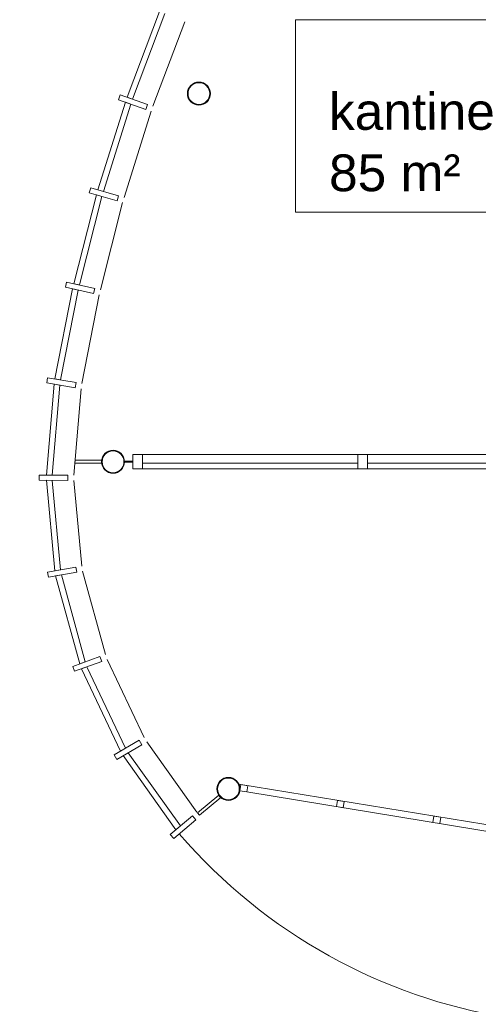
# Model space of a CAD drawing. Header units: millimetres. Extents: x 755778 to 1537169, y 90093 to 392038.
# Tile 34 of 134: x 764139 to 768499, y 333218 to 342581. Entities that reach past the tile are written whole.
import ezdxf

# ---------------------------------------------------------------- set-up
doc = ezdxf.new("R2010")
doc.units = ezdxf.units.MM
doc.layers.add('maatlijnen', color=7, linetype='Continuous')
doc.layers.add('NIV 00', color=7, linetype='Continuous')
doc.layers.add('RUIMTEnr', color=7, linetype='Continuous', lineweight=5)
doc.styles.get("Standard").update_dxf_attribs({"font": 'arial.ttf'})
doc.dimstyles.new('even', dxfattribs={"dimtxt": 500, "dimasz": 50, "dimexe": 100, "dimexo": 0, "dimgap": 50, "dimtad": 1, "dimdec": 0, "dimzin": 0, "dimdsep": 46, "dimtxsty": 'Standard', "dimblk": 'DOT', "dimcen": 1, "dimclrd": 7, "dimclre": 7, "dimclrt": 7, "dimadec": 0, "dimazin": 0, "dimtfac": 1, "dimtdec": 0, "dimtofl": 0, "dimtmove": 0, "dimatfit": 2, "dimldrblk": 'DOT', "dimfxl": 100, "dimfxlon": 1, "dimtolj": 1, "dimtzin": 0, "dimlwd": 5, "dimarcsym": 0})

# ---------------------------------------------------------------- blocks, each defined once
blk = doc.blocks.new('_Dot')
at = {"color": 0, "linetype": 'ByBlock', "lineweight": -2}
blk.add_line((-0.5, 0), (-1, 0), dxfattribs=at)
at = {"color": 0, "linetype": 'ByBlock', "const_width": 0.5}
blk.add_lwpolyline([(-0.25, 0, 1), (0.25, 0, 1)], format="xyb", close=True, dxfattribs=at)
blk = doc.blocks.new('*D96')
at = {"layer": 'Defpoints', "color": 0, "lineweight": 5, "transparency": 16777216}
for p in [(774008.6, 334320), (776148, 324254.9), (769490.9, 322839.9)]:
    blk.add_point(p, dxfattribs=at)
at = {"layer": 'maatlijnen', "color": 7, "lineweight": -2, "transparency": 16777216}
for p, q in [((767449.3, 332925.8), (767253.6, 332884.2)), ((769588.7, 322860.6), (769393, 322819.1))]:
    blk.add_line(p, q, dxfattribs=at)
at = {"layer": 'maatlijnen', "color": 7, "lineweight": 5, "transparency": 16777216}
blk.add_line((767361.8, 332856.1), (769480.5, 322888.8), dxfattribs=at)
at = {"layer": 'maatlijnen', "color": 7, "lineweight": 5, "transparency": 16777216, "xscale": 50, "yscale": 50, "zscale": 50}
for p, rotation in [((767351.4, 332905), 102.0000000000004), ((769490.9, 322839.9), 282.0000000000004)]:
    blk.add_blockref('_Dot', p, dxfattribs=dict(at, rotation=rotation))
at = {"layer": 'maatlijnen', "color": 7, "lineweight": 5, "transparency": 16777216, "insert": (768719.8, 327935.9), "char_height": 500, "attachment_point": 5, "rotation": 282}
blk.add_mtext('\\A1;10290', dxfattribs=at)
blk = doc.blocks.new('*D115')
at = {"layer": 'Defpoints', "color": 0, "lineweight": 5, "transparency": 16777216}
for p in [(758191.8, 345243.1), (756404.5, 334320), (774008.6, 334320)]:
    blk.add_point(p, dxfattribs=at)
at = {"layer": 'maatlijnen', "color": 7, "lineweight": -2, "transparency": 16777216}
for p, q in [((756504.5, 345243.1), (756304.5, 345243.1)), ((756504.5, 334320), (756304.5, 334320))]:
    blk.add_line(p, q, dxfattribs=at)
at = {"layer": 'maatlijnen', "color": 7, "lineweight": 5, "transparency": 16777216}
blk.add_line((756404.5, 345193.1), (756404.5, 334370), dxfattribs=at)
at = {"layer": 'maatlijnen', "color": 7, "lineweight": 5, "transparency": 16777216, "xscale": 50, "yscale": 50, "zscale": 50}
for p, rotation in [((756404.5, 345243.1), 90), ((756404.5, 334320), 270)]:
    blk.add_blockref('_Dot', p, dxfattribs=dict(at, rotation=rotation))
at = {"layer": 'maatlijnen', "color": 7, "lineweight": 5, "transparency": 16777216, "insert": (756099, 339781.6), "char_height": 500, "attachment_point": 5, "rotation": 90}
blk.add_mtext('\\A1;10923', dxfattribs=at)

msp = doc.modelspace()

# ---------------------------------------------------------------- linework, layer by layer
at = {"layer": 'NIV 00', "color": 7, "lineweight": 5}
for p, q in [((765160.4, 341842.7), (765468.4, 342659.7)), ((765519.2, 342638.7), (765212.4, 341824.6)), ((765708.9, 342560.8), (765405.9, 341757.4)), ((765077.9, 341818.4), (765094.3, 341865.7)), ((765094.3, 341865.7), (765354.1, 341775.4)), ((765212.4, 341824.6), (765160.9, 341844)), ((764881.8, 340962.3), (765144, 341795.5)), ((765195.9, 341777.4), (764934.7, 340947.1)), ((765337.6, 341728.2), (765077.9, 341818.4)), ((765144, 341795.5), (765195.9, 341777.4)), ((765354.1, 341775.4), (765337.6, 341728.2)), ((765389.6, 341710.2), (765131.8, 340890.7)), ((764653.3, 340070.6), (764868.1, 340914.2)), ((764920.9, 340899.1), (764706.9, 340058.4)), ((764800.8, 340933.4), (764814.5, 340981.5)), ((765065.1, 340857.8), (764800.8, 340933.4)), ((764814.5, 340981.5), (765078.9, 340905.9)), ((764868.1, 340914.2), (764920.9, 340899.1)), ((764934.7, 340947.1), (764881.8, 340962.3)), ((765078.9, 340905.9), (765065.1, 340857.8)), ((765118, 340842.7), (764906.7, 340013)), ((764573.9, 340037.3), (764585, 340086.1)), ((764585, 340086.1), (764853.2, 340025.2)), ((764706.9, 340058.4), (764653.3, 340070.6)), ((764474, 339164.4), (764642.2, 340021.8)), ((764695.8, 340009.6), (764528.2, 339155.3)), ((764842.1, 339976.4), (764573.9, 340037.3)), ((764642.2, 340021.8), (764695.8, 340009.6)), ((764895.7, 339964.3), (764730.2, 339121.2)), ((764853.2, 340025.2), (764842.1, 339976.4)), ((764396.6, 339126.8), (764404.9, 339176.1)), ((764667.8, 339081), (764396.6, 339126.8)), ((764404.9, 339176.1), (764676.1, 339130.3)), ((764528.2, 339155.3), (764474, 339164.4)), ((764676.1, 339130.3), (764667.8, 339081)), ((764393.1, 338250.7), (764465.6, 339115.1)), ((764519.9, 339106), (764448.1, 338250.6)), ((764465.6, 339115.1), (764519.9, 339106)), ((764722, 339071.9), (764653.1, 338250.5)), ((764662.6, 338363.2), (764665, 338392.4)), ((764665, 338392.4), (764917.8, 338393.1)), ((765136, 338373.1), (765136, 338383.1)), ((765136, 338383.1), (765216, 338383.1)), ((765216, 338373.1), (765136, 338373.1)), ((765306, 338447.6), (765216, 338447.6)), ((765216, 338447.6), (765216, 338308.6)), ((765216, 338383.1), (765216, 338373.1)), ((765306, 338447.6), (769234.2, 338447.6)), ((765306, 338308.6), (765306, 338447.6)), ((767444.2, 338447.6), (767354.2, 338447.6)), ((767354.2, 338447.6), (767354.2, 338308.6)), ((767444.2, 338308.6), (767444.2, 338447.6)), ((764918.1, 338363.1), (764662.6, 338363.2)), ((765216, 338308.6), (765306, 338308.6)), ((767354.2, 338363.1), (765306, 338363.1)), ((765306, 338363.1), (765306, 338308.6)), ((765306, 338308.6), (767354.2, 338308.6)), ((767354.2, 338308.6), (767354.2, 338363.1)), ((767354.2, 338308.6), (767444.2, 338308.6)), ((769234.2, 338363.1), (767444.2, 338363.1)), ((767444.2, 338363.1), (767444.2, 338308.6)), ((767444.2, 338308.6), (769234.2, 338308.6)), ((764323.1, 338200.7), (764323.1, 338250.7)), ((764323.1, 338250.7), (764598.1, 338250.5)), ((764598.1, 338200.5), (764323.1, 338200.7)), ((764448.1, 338250.6), (764393.1, 338250.7)), ((764393.1, 338200.7), (764448.1, 338200.6)), ((764472.4, 337340.2), (764393.1, 338200.7)), ((764448.1, 338200.6), (764526.6, 337349.8)), ((764598.1, 338250.5), (764598.1, 338200.5)), ((764653.1, 338200.5), (764728.5, 337385.4)), ((764403.5, 337328.1), (764674.3, 337375.8)), ((764526.6, 337349.8), (764472.4, 337340.2)), ((764674.3, 337375.8), (764683, 337326.6)), ((764412.2, 337278.8), (764403.5, 337328.1)), ((764683, 337326.6), (764412.2, 337278.8)), ((764481.1, 337291), (764535.3, 337300.5)), ((764710, 336455.5), (764481.1, 337291)), ((764535.3, 337300.5), (764761.6, 336474.3)), ((764737.2, 337336.1), (764954.2, 336544.6)), ((764644.2, 336431.5), (764902.5, 336525.8)), ((764902.5, 336525.8), (764919.7, 336478.8)), ((764661.3, 336384.5), (764644.2, 336431.5)), ((764919.7, 336478.8), (764661.3, 336384.5)), ((764761.6, 336474.3), (764710, 336455.5)), ((764727.1, 336408.5), (764778.8, 336427.3)), ((765098.4, 335625.7), (764727.1, 336408.5)), ((764778.8, 336427.3), (765145.9, 335653.3)), ((764971.3, 336497.6), (765323.2, 335756.1)), ((765037.8, 335590.6), (765275.7, 335728.6)), ((765300.8, 335685.3), (765062.9, 335547.3)), ((765275.7, 335728.6), (765300.8, 335685.3)), ((765348.4, 335712.9), (765823.1, 335045.8)), ((765062.9, 335547.3), (765037.8, 335590.6)), ((765145.9, 335653.3), (765098.4, 335625.7)), ((765123.4, 335582.5), (765171, 335610.1)), ((765624.4, 334878.2), (765123.4, 335582.5)), ((765171, 335610.1), (765666.4, 334913.7)), ((766223.4, 335310.7), (769054.7, 334846.9)), ((766231.3, 335248.5), (766241, 335307.8)), ((766241, 335307.8), (766307.1, 335297)), ((766307.1, 335297), (766297.4, 335237.8)), ((765829.5, 335038.2), (766030.6, 335207.8)), ((766297.4, 335237.8), (766231.3, 335248.5)), ((766297.4, 335237.8), (769045, 334787.7)), ((766050, 335184.9), (765848.9, 335015.3)), ((767149.2, 335098.2), (767158.9, 335157.5)), ((767215.3, 335087.5), (767149.2, 335098.2)), ((767158.9, 335157.5), (767225, 335146.7)), ((767225, 335146.7), (767215.3, 335087.5)), ((765570.8, 334833.1), (765781, 335010.4)), ((765781, 335010.4), (765813.3, 334972.2)), ((765848.9, 335015.3), (765829.5, 335038.2)), ((768067.1, 334947.9), (768076.8, 335007.2)), ((768076.8, 335007.2), (768142.9, 334996.4)), ((765813.3, 334972.2), (765603.1, 334794.8)), ((765666.4, 334913.7), (765624.4, 334878.2)), ((768133.2, 334937.1), (768067.1, 334947.9)), ((768142.9, 334996.4), (768133.2, 334937.1)), ((765603.1, 334794.8), (765570.8, 334833.1))]:
    msp.add_line(p, q, dxfattribs=at)
at = {"layer": 'NIV 00', "lineweight": 5}
for centre, radius in [((765843, 341878.1), 109.5), ((765843, 341878.1), 103.7), ((765026.5, 338377.1), 109.5), ((765026.5, 338377.1), 103.7), ((766123.2, 335266.3), 109.5), ((766123.2, 335266.3), 103.7)]:
    msp.add_circle(centre, radius, dxfattribs=at)
at = {"layer": 'NIV 00', "color": 7, "lineweight": 5}
for centre, radius, start, end in [((765026.5, 338379.2), 109.5, 172.72444, 188.48784), ((766123.2, 335266.3), 109.6, 212.28053, 228.02028), ((769618, 338247.8), 5225.6, 220.7041, 300.57505)]:
    msp.add_arc(centre, radius, start, end, dxfattribs=at)
at = {"layer": 'RUIMTEnr', "lineweight": 5}
msp.add_lwpolyline([(766761.9, 342580), (769171.5, 342580), (769171.5, 340750.3), (766761.9, 340750.3)], close=True, dxfattribs=at)

# ---------------------------------------------------------------- texts
at = {"layer": 'RUIMTEnr', "lineweight": 5, "insert": (767079.3, 341705.7), "char_height": 350, "attachment_point": 4, "rotation": 0.04243}
msp.add_mtext_dynamic_manual_height_columns('{\\fArial|b1|i0|c0|p34;\\P}kantine\\P85 m²', width=2951.731, gutter_width=121.2, heights=[0], dxfattribs=at)

# ---------------------------------------------------------------- dimensions: what is measured, and where the dimension line sits
at = {"layer": 'maatlijnen', "lineweight": 5}
dim = msp.add_linear_dim(base=(756404.5, 334320), p1=(758191.8, 345243.1), p2=(774008.6, 334320), angle=90, dimstyle='even', override={"dimtmove": 1}, dxfattribs=at)
dim.commit()
dim.dimension.update_dxf_attribs({"geometry": '*D115', "text_midpoint": (756099, 339781.6)})
dim = msp.add_aligned_dim(p1=(774008.6, 334320), p2=(776148, 324254.9), distance=-6805.9, dimstyle='even', dxfattribs=at)
dim.commit()
dim.dimension.update_dxf_attribs({"geometry": '*D96', "text_midpoint": (768719.8, 327935.9)})

doc.saveas('drawing.dxf')
